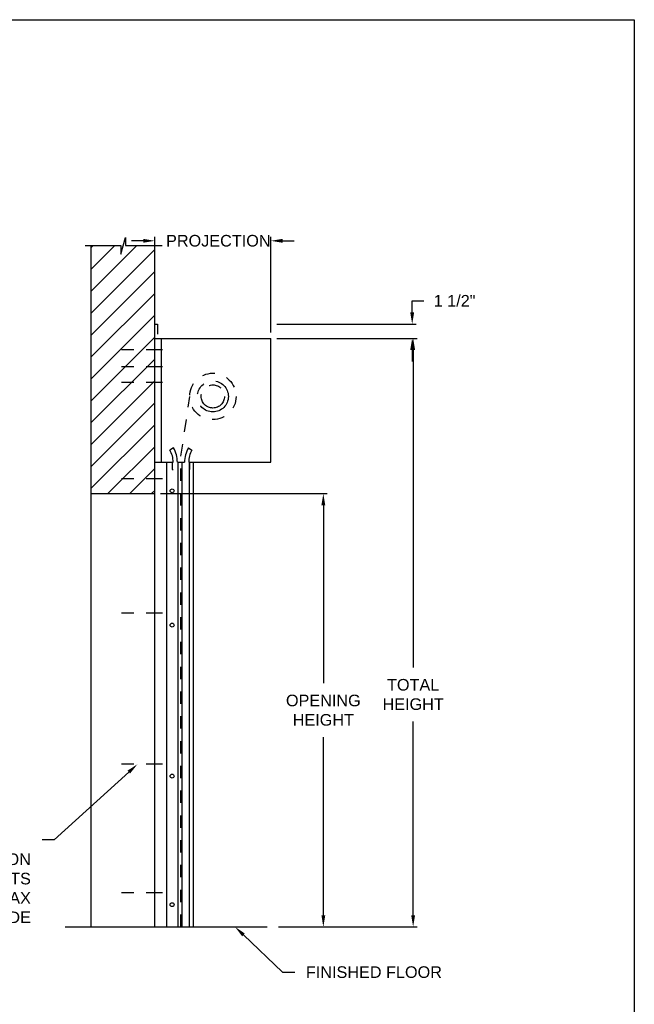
# Model space of a CAD drawing. Header units: inches. Extents: x 169.6 to 213.8, y 195 to 266.5.
# Tile 16 of 49: x 184.1 to 189.1, y 219.5 to 227.5. Entities that reach past the tile are written whole.
import ezdxf
from ezdxf import colors
from ezdxf.entities.mleader import LeaderData, LeaderLine
from ezdxf.math import Vec2, Vec3

# ---------------------------------------------------------------- set-up
doc = ezdxf.new("R2010")
doc.units = ezdxf.units.IN
doc.header["$LTSCALE"] = 0.25
doc.header["$MEASUREMENT"] = 0
for name, pattern in [('CENTER', [2, 1.25, -0.25, 0.25, -0.25]), ('CENTER2', [1.125, 0.75, -0.125, 0.125, -0.125]), ('HIDDEN', [0.375, 0.25, -0.125])]:
    doc.linetypes.add(name, pattern=pattern)
doc.layers.add('ANNOTATIONS', color=1, linetype='Continuous')
doc.layers.add('CHAIN HOIST LH', color=7, linetype='Continuous')
doc.styles.add('ARIAL', font='arial.ttf', dxfattribs={"height": 0.09375})
doc.dimstyles.new('STANDARD$0', dxfattribs={"dimtxt": 0.09375, "dimasz": 0.09375, "dimexe": 0.03125, "dimexo": 0.046875, "dimgap": 0.09, "dimtad": 0, "dimtih": 1, "dimtoh": 1, "dimdec": 4, "dimzin": 0, "dimdsep": 46, "dimtxsty": 'ARIAL', "dimcen": 0.09, "dimadec": 0, "dimazin": 0, "dimtfac": 1, "dimtdec": 4, "dimtofl": 0, "dimtmove": 0, "dimatfit": 1, "dimfxl": 1, "dimtolj": 1, "dimtzin": 0, "dimarcsym": 0})

# ---------------------------------------------------------------- blocks, each defined once
blk = doc.blocks.new('*D31')
at = {"layer": 'ANNOTATIONS', "color": 0, "lineweight": -2, "transparency": 16777216}
for p, q in [((185.2169, 225.0605), (185.2169, 225.7171)), ((186.1544, 224.9454), (186.1544, 225.7171)), ((185.1232, 225.6859), (185.0294, 225.6859)), ((186.2482, 225.6859), (186.3419, 225.6859))]:
    blk.add_line(p, q, dxfattribs=at)
at = {"layer": 'ANNOTATIONS', "color": 0, "transparency": 16777216}
for points in [[(185.1232, 225.7015), (185.1232, 225.6702), (185.2169, 225.6859)], [(186.2482, 225.7015), (186.2482, 225.6702), (186.1544, 225.6859)]]:
    blk.add_solid(points, dxfattribs=at)
at = {"layer": 'defpoints', "color": 0, "transparency": 16777216}
for p in [(186.1544, 225.6859), (185.2169, 225.0136), (186.1544, 224.8986)]:
    blk.add_point(p, dxfattribs=at)
at = {"layer": 'ANNOTATIONS', "color": 0, "transparency": 16777216, "insert": (185.7297, 225.6859), "char_height": 0.09375, "attachment_point": 5, "style": 'ARIAL'}
blk.add_mtext('\\A1;PROJECTION', dxfattribs=at)
blk = doc.blocks.new('*D32')
at = {"layer": 'ANNOTATIONS', "color": 0, "lineweight": -2, "transparency": 16777216}
for p, q in [((187.2957, 225.1073), (187.2957, 225.2011)), ((187.2957, 225.2011), (187.3894, 225.2011)), ((186.2013, 225.0136), (187.3269, 225.0136)), ((186.2013, 224.8986), (187.3269, 224.8986)), ((187.2957, 224.8048), (187.2957, 224.7111))]:
    blk.add_line(p, q, dxfattribs=at)
at = {"layer": 'ANNOTATIONS', "color": 0, "transparency": 16777216}
for points in [[(187.28, 225.1073), (187.3113, 225.1073), (187.2957, 225.0136)], [(187.28, 224.8048), (187.3113, 224.8048), (187.2957, 224.8986)]]:
    blk.add_solid(points, dxfattribs=at)
at = {"layer": 'defpoints', "color": 0, "transparency": 16777216}
for p in [(186.1544, 225.0136), (187.2957, 225.0136), (186.1544, 224.8986)]:
    blk.add_point(p, dxfattribs=at)
at = {"layer": 'ANNOTATIONS', "color": 0, "transparency": 16777216, "insert": (187.6381, 225.2011), "char_height": 0.09375, "attachment_point": 5, "style": 'ARIAL'}
blk.add_mtext('\\A1;1 1/2"', dxfattribs=at)
blk = doc.blocks.new('*D35')
at = {"layer": 'ANNOTATIONS', "color": 0, "lineweight": -2, "transparency": 16777216}
for p, q in [((185.2638, 223.6452), (186.6092, 223.6452)), ((186.578, 223.5514), (186.578, 222.1143)), ((186.578, 220.2423), (186.578, 221.6794)), ((186.2169, 220.1486), (186.6092, 220.1486))]:
    blk.add_line(p, q, dxfattribs=at)
at = {"layer": 'ANNOTATIONS', "color": 0, "transparency": 16777216}
for points in [[(186.5624, 223.5514), (186.5936, 223.5514), (186.578, 223.6452)], [(186.5624, 220.2423), (186.5936, 220.2423), (186.578, 220.1486)]]:
    blk.add_solid(points, dxfattribs=at)
at = {"layer": 'defpoints', "color": 0, "transparency": 16777216}
for p in [(185.2169, 223.6452), (186.578, 223.6452), (186.17, 220.1486)]:
    blk.add_point(p, dxfattribs=at)
at = {"layer": 'ANNOTATIONS', "color": 0, "transparency": 16777216, "insert": (186.578, 221.8969), "char_height": 0.09375, "attachment_point": 5, "style": 'ARIAL'}
blk.add_mtext('\\A1;OPENING \\PHEIGHT', dxfattribs=at)
blk = doc.blocks.new('*D36')
at = {"layer": 'ANNOTATIONS', "color": 0, "lineweight": -2, "transparency": 16777216}
for p, q in [((186.2013, 224.8986), (187.3347, 224.8986)), ((187.3035, 224.8048), (187.3035, 222.241)), ((187.3035, 220.2423), (187.3035, 221.8061)), ((186.2169, 220.1486), (187.3347, 220.1486))]:
    blk.add_line(p, q, dxfattribs=at)
at = {"layer": 'ANNOTATIONS', "color": 0, "transparency": 16777216}
for points in [[(187.2879, 224.8048), (187.3191, 224.8048), (187.3035, 224.8986)], [(187.2879, 220.2423), (187.3191, 220.2423), (187.3035, 220.1486)]]:
    blk.add_solid(points, dxfattribs=at)
at = {"layer": 'defpoints', "color": 0, "transparency": 16777216}
for p in [(186.1544, 224.8986), (186.17, 220.1486), (187.3035, 220.1486)]:
    blk.add_point(p, dxfattribs=at)
at = {"layer": 'ANNOTATIONS', "color": 0, "transparency": 16777216, "insert": (187.3035, 222.0236), "char_height": 0.09375, "attachment_point": 5, "style": 'ARIAL'}
blk.add_mtext('\\A1;TOTAL\\PHEIGHT', dxfattribs=at)

msp = doc.modelspace()

# ---------------------------------------------------------------- hatches: boundary and pattern name
at = {"layer": 'CHAIN HOIST LH', "linetype": 'Continuous'}
h = msp.add_hatch(dxfattribs=at)
h.set_pattern_fill('ANSI31', color=256, style=0)
h.set_pattern_definition([(45, (-16.61151, -38.43853), (-0.088388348, 0.088388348), [])])
h.paths.add_polyline_path([(185.21692, 224.91232), (185.21692, 225.64691), (184.98043, 225.64691), (184.98043, 225.71157), (184.94201, 225.57821), (184.94201, 225.64691), (184.7013, 225.64691), (184.7013, 225.09661)])
h.paths.add_polyline_path([(184.7013, 225.09661), (184.7013, 223.64519), (185.21692, 223.64519), (185.21692, 224.89855), (185.21692, 224.91232)])

# ---------------------------------------------------------------- linework, layer by layer
for p, q in [((184.94201, 225.57821), (184.98043, 225.71157)), ((184.98043, 225.71157), (184.98043, 225.64691)), ((184.65491, 225.64691), (184.94201, 225.64691)), ((184.7013, 225.64691), (184.7013, 220.14855)), ((184.94201, 225.64691), (184.94201, 225.57821)), ((184.98043, 225.64691), (185.27562, 225.64691)), ((185.21692, 220.14855), (185.21692, 225.64691)), ((185.21692, 225.0136), (185.23832, 225.0136)), ((185.23832, 225.0136), (185.23832, 224.93134)), ((185.21692, 224.89855), (186.15442, 224.89855)), ((185.2697, 223.89855), (185.2697, 224.89855)), ((186.15442, 223.89855), (186.15442, 224.89855)), ((185.36744, 224.01414), (185.33853, 223.99716)), ((185.48827, 224.01414), (185.51718, 223.99716)), ((185.21692, 223.89855), (185.36536, 223.89855)), ((185.31087, 223.89855), (185.31087, 220.14855)), ((185.35755, 223.89855), (185.35755, 223.84005)), ((185.39889, 223.89855), (185.45683, 223.89855)), ((185.40215, 223.89855), (185.40215, 220.14855)), ((185.43568, 223.89855), (185.43568, 220.14855)), ((185.49036, 223.89855), (186.15442, 223.89855)), ((185.49362, 223.89855), (185.49362, 220.14855)), ((185.49817, 223.89855), (185.49817, 223.84005)), ((185.52715, 223.89855), (185.52715, 220.14855)), ((185.35755, 223.84005), (185.36536, 223.84005)), ((185.49817, 223.84005), (185.49036, 223.84005)), ((184.7013, 223.64519), (185.21692, 223.64519)), ((184.49194, 220.14855), (186.12317, 220.14855))]:
    msp.add_line(p, q, dxfattribs=at)
at = {"layer": 'CHAIN HOIST LH', "linetype": 'CENTER2', "ltscale": 0.7}
for p, q in [((185.27942, 224.8048), (184.87317, 224.8048)), ((185.27942, 224.66921), (184.87317, 224.66921)), ((185.27942, 224.54305), (184.87317, 224.54305)), ((185.27942, 223.76382), (184.87317, 223.76382)), ((185.27942, 222.6798), (184.87317, 222.6798)), ((185.27942, 221.46105), (184.87317, 221.46105)), ((185.27942, 220.42351), (184.87317, 220.42351))]:
    msp.add_line(p, q, dxfattribs=at)
at = {"layer": 'CHAIN HOIST LH', "linetype": 'HIDDEN'}
for p, q in [((185.42786, 223.94644), (185.50082, 224.42995)), ((185.42786, 220.14855), (185.42786, 223.94644))]:
    msp.add_line(p, q, dxfattribs=at)
msp.add_circle((185.68567, 224.4298), 0.1875, dxfattribs=at)
at = {"layer": 'CHAIN HOIST LH', "linetype": 'CENTER'}
for radius in [0.125, 0.09375]:
    msp.add_circle((185.68567, 224.4298), radius, dxfattribs=at)
at = {"layer": 'CHAIN HOIST LH', "linetype": 'Continuous'}
for centre in [(185.35651, 223.66806), (185.35651, 222.58405), (185.35651, 221.3653), (185.35651, 220.32775)]:
    msp.add_circle(centre, 0.01562, dxfattribs=at)
for centre, radius, start, end in [((185.17071, 223.89855), 0.19465, 0, 30.436314), ((185.17071, 223.89855), 0.22817, 0, 30.436314), ((185.68501, 223.89855), 0.22817, 149.563686, 180), ((185.68501, 223.89855), 0.19465, 149.563686, 180)]:
    msp.add_arc(centre, radius, start, end, dxfattribs=at)
at = {"layer": 'defpoints'}
msp.add_lwpolyline([(189.08986, 214.73552), (169.61998, 214.73552), (169.61998, 227.47063), (189.08986, 227.47063)], close=True, dxfattribs=at)

# ---------------------------------------------------------------- dimensions: what is measured, and where the dimension line sits
at = {"layer": 'ANNOTATIONS'}
dim = msp.add_linear_dim(base=(186.15442, 225.68587), p1=(185.21692, 225.0136), p2=(186.15442, 224.89855), text='PROJECTION', dimstyle='STANDARD$0', dxfattribs=at)
dim.commit()
dim.dimension.update_dxf_attribs({"geometry": '*D31', "text_midpoint": (185.72972, 225.68587), "dimtype": 160})
for base, p1, p2, text, picture, middle in [((187.29567, 225.0136), (186.15442, 224.89855), (186.15442, 225.0136), '1 1/2"', '*D32', (187.63811, 225.2011)), ((186.57799, 223.64519), (186.17005, 220.14855), (185.21692, 223.64519), 'OPENING \\PHEIGHT', '*D35', (186.57799, 221.89687))]:
    dim = msp.add_linear_dim(base=base, p1=p1, p2=p2, angle=90, text=text, dimstyle='STANDARD$0', dxfattribs=at)
    dim.commit()
    dim.dimension.update_dxf_attribs({"geometry": picture, "text_midpoint": middle})
dim = msp.add_linear_dim(base=(187.30349, 220.14855), p1=(186.15442, 224.89855), p2=(186.17005, 220.14855), angle=90, text='TOTAL\\PHEIGHT', dimstyle='STANDARD$0', dxfattribs=at)
dim.commit()
dim.dimension.update_dxf_attribs({"geometry": '*D36', "text_midpoint": (187.30349, 222.02355), "dimtype": 160})

# ---------------------------------------------------------------- leaders
ml = msp.add_multileader_mtext('Standard', dxfattribs=at)
ml.set_content('\\P3/8" EXPANSION BOLTS\\P3\'-0" O.C. MAX\\PEACH SIDE', color=256, style='ARIAL')
ml.set_leader_properties()
ml.build(insert=Vec2(0, 0))
ml.multileader.update_dxf_attribs({"dogleg_length": 0.36, "arrow_head_size": 0.09375})
ctx = ml.context
ctx.base_point, ctx.char_height, ctx.arrow_head_size, ctx.landing_gap_size, ctx.plane_origin = Vec3(183.11294, 220.85008), 0.09375, 0.09375, 0.09, Vec3(182.41251, 220.77496)
ctx.text_align_type = 2
notes = []
notes.append((ctx, [(1, (1, 1, 0), (184.4038, 220.85008), (-1, 0), 0.09796, [(0, [(185.0763, 221.46105)], 0, [])])]))
ctx.mtext.insert, ctx.mtext.width, ctx.mtext.alignment, ctx.mtext.flow_direction = Vec3(184.21584, 220.89776), 1.2848426, 3, 5
ml = msp.add_multileader_mtext('Standard', dxfattribs=at)
ml.set_content('FINISHED FLOOR', color=256, style='ARIAL')
ml.set_leader_properties()
ml.build(insert=Vec2(0, 0))
ml.multileader.update_dxf_attribs({"dogleg_length": 0.36, "arrow_head_size": 0.09375})
ctx = ml.context
ctx.base_point, ctx.char_height, ctx.arrow_head_size, ctx.landing_gap_size, ctx.plane_origin = Vec3(186.34711, 219.78249), 0.09375, 0.09375, 0.09, Vec3(185.56207, 219.34926)
notes.append((ctx, [(0, (1, 1, 0), (186.24915, 219.78249), (1, 0), 0.09796, [(0, [(185.86498, 220.14855)], 0, [])])]))
ctx.mtext.insert, ctx.mtext.flow_direction = Vec3(186.43711, 219.83016), 5
for ctx, leaders in notes:
    for number, flags, end, landing, length, lines in leaders:
        leader = LeaderData()
        leader.index, (leader.has_last_leader_line, leader.has_dogleg_vector, leader.attachment_direction) = number, flags
        leader.last_leader_point, leader.dogleg_vector, leader.dogleg_length = Vec3(end), Vec3(landing), length
        for number, points, colour, breaks in lines:
            line = LeaderLine()
            line.index, line.vertices, line.color, line.breaks = number, Vec3.list(points), colors.encode_raw_color(colour), breaks
            leader.lines.append(line)
        ctx.leaders.append(leader)

doc.saveas('drawing.dxf')
